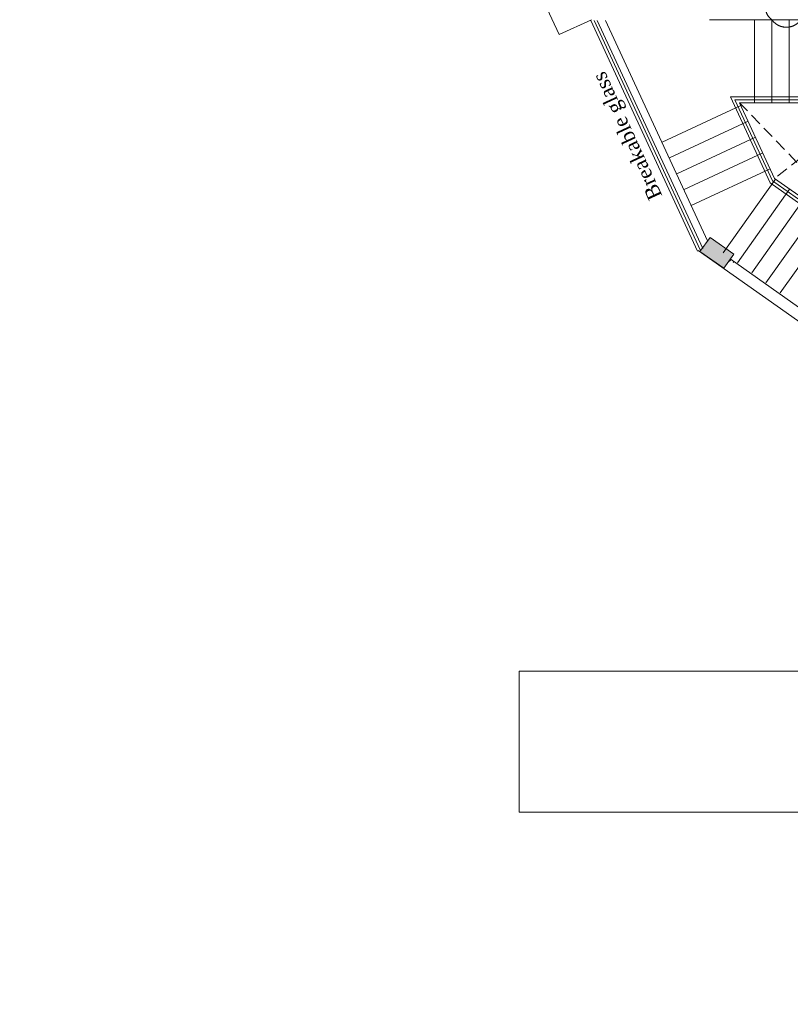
# Model space of a CAD drawing. Header units: millimetres. Extents: x 52937 to 262245, y 6619 to 63681.
# Tile 1 of 56: x 60489 to 73765, y 6703 to 23665. Entities that reach past the tile are written whole.
import ezdxf

# ---------------------------------------------------------------- set-up
doc = ezdxf.new("R2010")
doc.units = ezdxf.units.MM
doc.linetypes.add('HIDDENX2', pattern=[0.75, 0.5, -0.25])
doc.layers.add('AREA', color=8, linetype='Continuous')
for name, color, linetype, lineweight in [('COLUMN', 8, 'Continuous', 0), ('COUNTERS', 8, 'Continuous', 18), ('HATCH', 8, 'Continuous', 5), ('RAILING', 8, 'Continuous', 9), ('SHAFTS', 8, 'HIDDENX2', 5), ('STAIRCASE', 8, 'Continuous', 20), ('TEXT', 8, 'Continuous', 5), ('WALLS', 8, 'Continuous', 5)]:
    doc.layers.add(name, color=color, linetype=linetype, lineweight=lineweight)
doc.styles.add('survey', font='times.ttf')

msp = doc.modelspace()

# ---------------------------------------------------------------- hatches: boundary and pattern name
at = {"layer": 'COLUMN'}
msp.add_hatch(color=256, dxfattribs=at).paths.add_polyline_path([(72789.8, 19626.4), (72616.5, 19381.6), (72208.4, 19670.4), (72381.7, 19915.3)])
msp.add_hatch(color=256, dxfattribs=at).paths.add_polyline_path([(72789.8, 19626.4), (72616.5, 19381.6), (72208.4, 19670.4), (72381.7, 19915.3)])
at = {"layer": 'HATCH'}
h = msp.add_hatch(dxfattribs=at)
h.set_pattern_fill('ANSI33', color=256, scale=500, style=0)
h.set_pattern_definition([(45, (-353810.42, 245108.74), (-88.388348, 88.388348), []), (45, (-353722.03, 245108.74), (-88.388348, 88.388348), [62.5, -31.25])])
h.paths.add_polyline_path([(72686.8, 19480.9), (72818.3, 19480.9), (72730.6, 19542.9)])

# ---------------------------------------------------------------- linework, layer by layer
at = {"layer": 'AREA', "const_width": 20}
msp.add_lwpolyline([(74051.2, 26480.5, 0.5205671), (73551.2, 26480.5, 0.5205671), (73446.3, 26085.3, 0.5205671), (73446.3, 25585.3, 0.5205671), (73446.3, 25085.3, 0.5205671), (73446.3, 24585.3, 0.5205671), (73446.3, 24085.3, 0.5205671), (73446.3, 23664.8, 0.5205671), (73946.3, 23664.8, 0.5205671)], format="xyb", dxfattribs=at)
at = {"layer": 'COLUMN'}
for points in [[(72789.8, 19626.4), (72616.5, 19381.6), (72208.4, 19670.4), (72381.7, 19915.3)], [(72789.8, 19626.4), (72616.5, 19381.6), (72208.4, 19670.4), (72381.7, 19915.3)], [(69090.8, 12441), (81714.3, 12441), (81714.3, 10013.1), (69090.8, 10013.1)]]:
    msp.add_lwpolyline(points, close=True, dxfattribs=at)
at = {"layer": 'COUNTERS'}
for p, q in [((72164.7, 19679.4), (70329.8, 23649.8)), ((72210.1, 19700.4), (70384.9, 23649.8)), ((72255.4, 19721.3), (70440, 23649.8)), ((72337.7, 19853.2), (70583.2, 23649.8)), ((72733.2, 22334.8), (73416.6, 20855.9)), ((75258.6, 22334.8), (72733.2, 22334.8)), ((72811.4, 22284.8), (73456.4, 20889)), ((75208.6, 22284.8), (72811.4, 22284.8)), ((73456.4, 20889), (74955.7, 19827.8)), ((73416.6, 20855.9), (74939.8, 19777.8))]:
    msp.add_line(p, q, dxfattribs=at)
at = {"layer": 'HATCH', "ltscale": 2000}
for p in [(60488.7, 43515.2), (70339.4, 23664.8)]:
    msp.add_line(p, (69781.2, 23406.9), dxfattribs=at)
at = {"layer": 'RAILING'}
for p, q in [((72889.5, 22234.8), (73492.5, 20930)), ((75158.6, 22234.8), (72889.5, 22234.8)), ((73492.5, 20930), (74979.1, 19877.8))]:
    msp.add_line(p, q, dxfattribs=at)
at = {"layer": 'SHAFTS', "ltscale": 410}
for p, q in [((75158.6, 19877.8), (72889.5, 22234.8)), ((75158.6, 22234.8), (73492.5, 20930))]:
    msp.add_line(p, q, dxfattribs=at)
at = {"layer": 'STAIRCASE'}
for p, q in [((73146.3, 22234.8), (73146.3, 23664.8)), ((73446.3, 22234.8), (73446.3, 23664.8)), ((73746.3, 22234.8), (73746.3, 23664.8)), ((72911.4, 22187.4), (71559.8, 21556.1)), ((73037.3, 21915.1), (71685.6, 21283.8)), ((73163.1, 21642.8), (71811.5, 21011.4)), ((73289, 21370.5), (71937.3, 20739.1)), ((73414.8, 21098.1), (72055.8, 20463.3)), ((73508.5, 20918.7), (72610.5, 19650)), ((73753.3, 20745.4), (72855.3, 19476.7)), ((73998.2, 20572.1), (73100.2, 19303.4)), ((74243.1, 20398.8), (73345.1, 19130.1)), ((74487.4, 20224.6), (73589.9, 18956.7))]:
    msp.add_line(p, q, dxfattribs=at)
at = {"layer": 'WALLS'}
for p, q in [((76273.6, 23664.8), (72373.6, 23664.8)), ((90566.7, 6702.6), (72177.7, 19691.5)), ((74574.6, 18240.4), (72730.6, 19542.9))]:
    msp.add_line(p, q, dxfattribs=at)

# ---------------------------------------------------------------- texts
at = {"layer": 'TEXT', "insert": (70836.6, 21608), "char_height": 250, "width": 2475.225, "attachment_point": 2, "rotation": 114.80257, "style": 'survey'}
msp.add_mtext('Breakable glass', dxfattribs=at)

doc.saveas('drawing.dxf')
